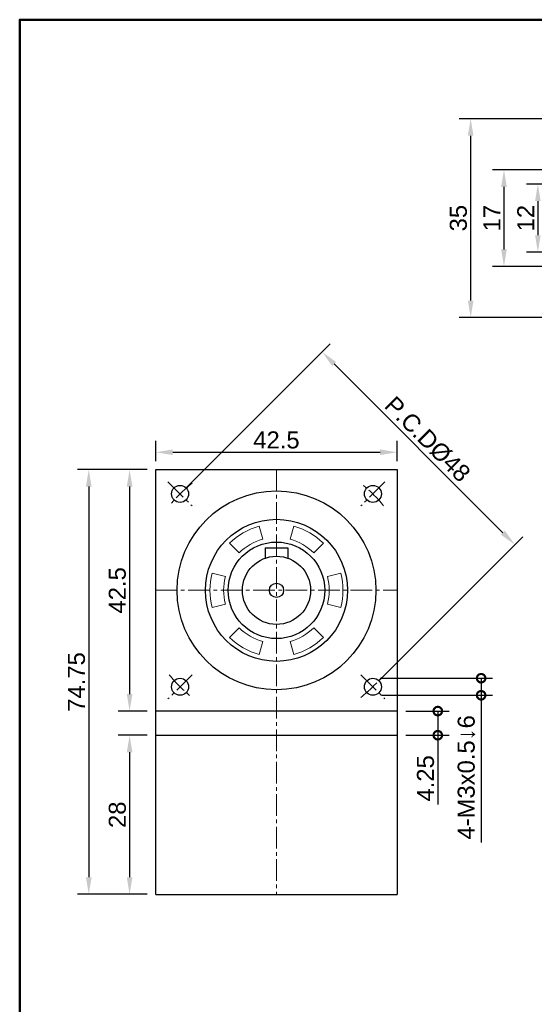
# Model space of a CAD drawing. Header units: millimetres. Extents: x 2723 to 3130, y 721 to 1006.
# Tile 2 of 8: x 2723 to 2814, y 833 to 1006. Entities that reach past the tile are written whole.
import ezdxf

# ---------------------------------------------------------------- set-up
doc = ezdxf.new("R2010")
doc.units = ezdxf.units.MM
doc.linetypes.add('CENTER2', pattern=[28.575, 19.05, -3.175, 3.175, -3.175])
for name, color, linetype, lineweight in [('中心線', 6, 'CENTER2', 5), ('圖框', 7, 'Continuous', 50), ('標註', 4, 'Continuous', 13)]:
    doc.layers.add(name, color=color, linetype=linetype, lineweight=lineweight)
doc.layers.add('產品', color=7, linetype='Continuous')
doc.styles.get("Standard").update_dxf_attribs({"font": 'arial.ttf'})
doc.dimstyles.new('yuetai', dxfattribs={"dimtxt": 3, "dimasz": 3, "dimexe": 2, "dimexo": 1.5, "dimtad": 1, "dimdsep": 46, "dimtxsty": 'Standard', "dimcen": 0, "dimadec": 0, "dimazin": 0, "dimtfac": 1, "dimtmove": 0, "dimatfit": 3, "dimfxl": 1, "dimarcsym": 0})

# ---------------------------------------------------------------- blocks, each defined once
blk = doc.blocks.new('標題欄框 下標註')
at = {"layer": '圖框'}
blk.add_lwpolyline([(2.28, 89.91), (287.28, 89.91), (287.28, 273.91), (2.28, 273.91)], close=True, dxfattribs=at)
blk = doc.blocks.new('*D11')
at = {"layer": 'Defpoints', "color": 0, "transparency": 16777216}
for p in [(2844.64, 979.81), (2808.43, 962.81), (2844.64, 962.81)]:
    blk.add_point(p, dxfattribs=at)
at = {"layer": '標註', "color": 0, "lineweight": -2, "transparency": 16777216}
for p, q in [((2843.14, 979.81), (2806.43, 979.81)), ((2808.43, 976.81), (2808.43, 965.81)), ((2843.14, 962.81), (2806.43, 962.81))]:
    blk.add_line(p, q, dxfattribs=at)
at = {"layer": '標註', "color": 0, "transparency": 16777216}
for points in [[(2807.93, 976.81), (2808.93, 976.81), (2808.43, 979.81)], [(2807.93, 965.81), (2808.93, 965.81), (2808.43, 962.81)]]:
    blk.add_solid(points, dxfattribs=at)
at = {"layer": '標註', "color": 0, "transparency": 16777216, "insert": (2806.3, 971.31), "char_height": 3, "attachment_point": 5, "rotation": 90}
blk.add_mtext('17', dxfattribs=at)
blk = doc.blocks.new('*D13')
at = {"layer": 'Defpoints', "color": 0, "transparency": 16777216}
for p in [(2789.64, 930.11), (2747.14, 927.06), (2789.64, 927.06)]:
    blk.add_point(p, dxfattribs=at)
at = {"layer": '標註', "color": 0, "lineweight": -2, "transparency": 16777216}
for p, q in [((2747.14, 928.56), (2747.14, 932.11)), ((2789.64, 928.56), (2789.64, 932.11)), ((2750.14, 930.11), (2786.64, 930.11))]:
    blk.add_line(p, q, dxfattribs=at)
at = {"layer": '標註', "color": 0, "transparency": 16777216}
for points in [[(2750.14, 930.61), (2750.14, 929.61), (2747.14, 930.11)], [(2786.64, 930.61), (2786.64, 929.61), (2789.64, 930.11)]]:
    blk.add_solid(points, dxfattribs=at)
at = {"layer": '標註', "color": 0, "transparency": 16777216, "insert": (2768.39, 932.26), "char_height": 3, "attachment_point": 5}
blk.add_mtext('42.5', dxfattribs=at)
blk = doc.blocks.new('*D17')
at = {"layer": 'Defpoints', "color": 0, "transparency": 16777216}
for p in [(2747.14, 927.06), (2742.55, 884.56), (2747.14, 884.56)]:
    blk.add_point(p, dxfattribs=at)
at = {"layer": '標註', "color": 0, "lineweight": -2, "transparency": 16777216}
for p, q in [((2745.64, 927.06), (2740.55, 927.06)), ((2742.55, 924.06), (2742.55, 887.56)), ((2745.64, 884.56), (2740.55, 884.56))]:
    blk.add_line(p, q, dxfattribs=at)
at = {"layer": '標註', "color": 0, "transparency": 16777216}
for points in [[(2742.05, 924.06), (2743.05, 924.06), (2742.55, 927.06)], [(2742.05, 887.56), (2743.05, 887.56), (2742.55, 884.56)]]:
    blk.add_solid(points, dxfattribs=at)
at = {"layer": '標註', "color": 0, "transparency": 16777216, "insert": (2740.4, 905.81), "char_height": 3, "attachment_point": 5, "rotation": 90}
blk.add_mtext('42.5', dxfattribs=at)
blk = doc.blocks.new('*D18')
at = {"layer": 'Defpoints', "color": 0, "transparency": 16777216}
for p in [(2747.14, 880.31), (2742.55, 852.31), (2747.14, 852.31)]:
    blk.add_point(p, dxfattribs=at)
at = {"layer": '標註', "color": 0, "lineweight": -2, "transparency": 16777216}
for p, q in [((2745.64, 880.31), (2740.55, 880.31)), ((2742.55, 877.31), (2742.55, 855.31)), ((2745.64, 852.31), (2740.55, 852.31))]:
    blk.add_line(p, q, dxfattribs=at)
at = {"layer": '標註', "color": 0, "transparency": 16777216}
for points in [[(2742.05, 877.31), (2743.05, 877.31), (2742.55, 880.31)], [(2742.05, 855.31), (2743.05, 855.31), (2742.55, 852.31)]]:
    blk.add_solid(points, dxfattribs=at)
at = {"layer": '標註', "color": 0, "transparency": 16777216, "insert": (2740.4, 866.31), "char_height": 3, "attachment_point": 5, "rotation": 90}
blk.add_mtext('28', dxfattribs=at)
blk = doc.blocks.new('*D19')
at = {"layer": 'Defpoints', "color": 0, "transparency": 16777216}
for p in [(2776.42, 947.77), (2751.42, 922.78), (2785.36, 888.84)]:
    blk.add_point(p, dxfattribs=at)
at = {"layer": '標註', "color": 0, "lineweight": -2, "transparency": 16777216}
for p, q in [((2752.48, 923.84), (2777.83, 949.19)), ((2808.24, 915.95), (2778.54, 945.65)), ((2786.43, 889.9), (2811.77, 915.24))]:
    blk.add_line(p, q, dxfattribs=at)
at = {"layer": '標註', "color": 0, "transparency": 16777216}
for points in [[(2778.89, 946), (2778.18, 945.3), (2776.42, 947.77)], [(2808.59, 916.31), (2807.88, 915.6), (2810.36, 913.83)]]:
    blk.add_solid(points, dxfattribs=at)
at = {"layer": '標註', "color": 0, "transparency": 16777216, "insert": (2794.97, 932.39), "char_height": 3, "attachment_point": 5, "rotation": 315}
blk.add_mtext('P.C.DØ48', dxfattribs=at)
blk = doc.blocks.new('*D22')
at = {"layer": 'Defpoints', "color": 0, "transparency": 16777216}
for p in [(2824.64, 977.31), (2814.39, 965.31), (2824.64, 965.31)]:
    blk.add_point(p, dxfattribs=at)
at = {"layer": '標註', "color": 0, "lineweight": -2, "transparency": 16777216}
for p, q in [((2823.14, 977.31), (2812.39, 977.31)), ((2814.39, 974.31), (2814.39, 968.31)), ((2823.14, 965.31), (2812.39, 965.31))]:
    blk.add_line(p, q, dxfattribs=at)
at = {"layer": '標註', "color": 0, "transparency": 16777216}
for points in [[(2813.89, 974.31), (2814.89, 974.31), (2814.39, 977.31)], [(2813.89, 968.31), (2814.89, 968.31), (2814.39, 965.31)]]:
    blk.add_solid(points, dxfattribs=at)
at = {"layer": '標註', "color": 0, "transparency": 16777216, "insert": (2812.26, 971.31), "char_height": 3, "attachment_point": 5, "rotation": 90}
blk.add_mtext('12', dxfattribs=at)
blk = doc.blocks.new('*D23')
at = {"layer": 'Defpoints', "color": 0, "transparency": 16777216}
for p in [(2802.57, 988.81), (2845.64, 988.81), (2845.64, 953.81)]:
    blk.add_point(p, dxfattribs=at)
at = {"layer": '標註', "color": 0, "lineweight": -2, "transparency": 16777216}
for p, q in [((2844.14, 988.81), (2800.57, 988.81)), ((2802.57, 956.81), (2802.57, 985.81)), ((2844.14, 953.81), (2800.57, 953.81))]:
    blk.add_line(p, q, dxfattribs=at)
at = {"layer": '標註', "color": 0, "transparency": 16777216}
for points in [[(2802.07, 985.81), (2803.07, 985.81), (2802.57, 988.81)], [(2802.07, 956.81), (2803.07, 956.81), (2802.57, 953.81)]]:
    blk.add_solid(points, dxfattribs=at)
at = {"layer": '標註', "color": 0, "transparency": 16777216, "insert": (2800.41, 971.31), "char_height": 3, "attachment_point": 5, "rotation": 90}
blk.add_mtext('35', dxfattribs=at)
blk = doc.blocks.new('_DotSmall')
at = {"color": 0, "linetype": 'ByBlock', "const_width": 0.5}
blk.add_lwpolyline([(-0.0625, 0, 1), (0.0625, 0, 1)], format="xyb", close=True, dxfattribs=at)
blk = doc.blocks.new('*D27')
at = {"layer": 'Defpoints', "color": 0, "transparency": 16777216}
for p in [(2785.36, 890.34), (2785.36, 887.34), (2804.41, 887.34)]:
    blk.add_point(p, dxfattribs=at)
at = {"layer": '標註', "color": 0, "lineweight": -2, "transparency": 16777216}
for p, q in [((2786.86, 890.34), (2806.41, 890.34)), ((2804.41, 890.34), (2804.41, 887.34)), ((2786.86, 887.34), (2806.41, 887.34)), ((2804.41, 887.34), (2804.41, 861.44))]:
    blk.add_line(p, q, dxfattribs=at)
at = {"layer": '標註', "color": 0, "lineweight": -2, "transparency": 16777216, "xscale": 3, "yscale": 3, "zscale": 3}
for p, rotation in [((2804.41, 890.34), 90), ((2804.41, 887.34), 270)]:
    blk.add_blockref('_DotSmall', p, dxfattribs=dict(at, rotation=rotation))
at = {"layer": '標註', "color": 0, "transparency": 16777216, "insert": (2801.84, 872.89), "char_height": 3, "attachment_point": 5, "rotation": 90}
blk.add_mtext('4-M3x0.5↓6', dxfattribs=at)
blk = doc.blocks.new('*D30')
at = {"layer": 'Defpoints', "color": 0, "transparency": 16777216}
for p in [(2747.14, 927.06), (2735.36, 852.31), (2747.14, 852.31)]:
    blk.add_point(p, dxfattribs=at)
at = {"layer": '標註', "color": 0, "lineweight": -2, "transparency": 16777216}
for p, q in [((2745.64, 927.06), (2733.36, 927.06)), ((2735.36, 924.06), (2735.36, 855.31)), ((2745.64, 852.31), (2733.36, 852.31))]:
    blk.add_line(p, q, dxfattribs=at)
at = {"layer": '標註', "color": 0, "transparency": 16777216}
for points in [[(2734.86, 924.06), (2735.86, 924.06), (2735.36, 927.06)], [(2734.86, 855.31), (2735.86, 855.31), (2735.36, 852.31)]]:
    blk.add_solid(points, dxfattribs=at)
at = {"layer": '標註', "color": 0, "transparency": 16777216, "insert": (2733.21, 889.68), "char_height": 3, "attachment_point": 5, "rotation": 90}
blk.add_mtext('74.75', dxfattribs=at)
blk = doc.blocks.new('*D34')
at = {"layer": 'Defpoints', "color": 0, "transparency": 16777216}
for p in [(2789.64, 884.56), (2789.64, 880.31), (2796.78, 880.31)]:
    blk.add_point(p, dxfattribs=at)
at = {"layer": '標註', "color": 0, "lineweight": -2, "transparency": 16777216}
for p, q in [((2791.14, 884.56), (2798.78, 884.56)), ((2796.78, 884.56), (2796.78, 880.31)), ((2791.14, 880.31), (2798.78, 880.31)), ((2796.78, 880.31), (2796.78, 868.12))]:
    blk.add_line(p, q, dxfattribs=at)
at = {"layer": '標註', "color": 0, "lineweight": -2, "transparency": 16777216, "xscale": 3, "yscale": 3, "zscale": 3}
for p, rotation in [((2796.78, 884.56), 90), ((2796.78, 880.31), 270)]:
    blk.add_blockref('_DotSmall', p, dxfattribs=dict(at, rotation=rotation))
at = {"layer": '標註', "color": 0, "transparency": 16777216, "insert": (2794.63, 872.72), "char_height": 3, "attachment_point": 5, "rotation": 90}
blk.add_mtext('4.25', dxfattribs=at)

msp = doc.modelspace()

# ---------------------------------------------------------------- linework, layer by layer
at = {"layer": '中心線', "ltscale": 0.2}
for p, q in [((2768.394, 927.059), (2768.394, 852.309)), ((2749.302, 924.901), (2753.545, 920.658)), ((2787.486, 924.901), (2783.244, 920.658)), ((2747.144, 905.809), (2789.644, 905.809)), ((2753.545, 890.96), (2749.302, 886.717)), ((2783.244, 890.96), (2787.486, 886.717))]:
    msp.add_line(p, q, dxfattribs=at)
for start, end in [(128.22261, 141.77739), (38.22261, 51.77739), (218.22261, 231.77739), (308.22261, 321.77739)]:
    msp.add_arc((2768.394, 905.809), 24, start, end, dxfattribs=at)
at = {"layer": '產品'}
for p, q in [((2747.144, 880.309), (2747.144, 927.059)), ((2747.144, 927.059), (2789.644, 927.059)), ((2789.644, 927.059), (2789.644, 880.309)), ((2766.394, 913.309), (2766.394, 911.466)), ((2766.394, 913.309), (2770.394, 913.309)), ((2770.394, 913.309), (2770.394, 911.466)), ((2789.644, 884.559), (2747.144, 884.559)), ((2747.144, 880.309), (2789.644, 880.309)), ((2747.144, 852.309), (2747.144, 880.309)), ((2789.644, 880.309), (2789.644, 852.309)), ((2747.144, 852.309), (2789.644, 852.309))]:
    msp.add_line(p, q, dxfattribs=at)
at = {"layer": '產品', "lineweight": 5}
for p, q in [((2765.987, 914.792), (2765.366, 917.11)), ((2771.423, 917.11), (2770.801, 914.792)), ((2760.121, 914.082), (2761.818, 912.385)), ((2774.97, 912.385), (2776.668, 914.082)), ((2759.411, 908.216), (2757.093, 908.837)), ((2779.696, 908.837), (2777.377, 908.216)), ((2757.093, 902.781), (2759.411, 903.402)), ((2777.377, 903.402), (2779.696, 902.781)), ((2761.818, 899.233), (2760.121, 897.536)), ((2776.668, 897.536), (2774.97, 899.233)), ((2765.366, 894.508), (2765.987, 896.826)), ((2770.801, 896.826), (2771.423, 894.508))]:
    msp.add_line(p, q, dxfattribs=at)
at = {"layer": '產品'}
for centre, radius in [((2751.424, 922.78), 1.5), ((2785.365, 922.78), 1.5), ((2768.394, 905.809), 17.5), ((2768.394, 905.809), 12.5), ((2768.394, 905.809), 8.5), ((2768.394, 905.809), 6), ((2768.394, 905.809), 1.25), ((2751.424, 888.839), 1.5), ((2785.365, 888.839), 1.5)]:
    msp.add_circle(centre, radius, dxfattribs=at)
at = {"layer": '產品', "lineweight": 5}
for radius, start, end in [(11.7, 105, 135), (11.7, 45, 75), (9.3, 105, 135), (9.3, 45, 75), (11.7, 165, 195), (9.3, 165, 195), (9.3, 345, 15), (11.7, 345, 15), (9.3, 225, 255), (9.3, 285, 315), (11.7, 225, 255), (11.7, 285, 315)]:
    msp.add_arc((2768.394, 905.809), radius, start, end, dxfattribs=at)

# ---------------------------------------------------------------- block references
at = {"layer": '圖框', "xscale": 1.426940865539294, "yscale": 1.426940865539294, "zscale": 1.426940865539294}
msp.add_blockref('標題欄框 下標註', (2719.95, 615.38), dxfattribs=at)

# ---------------------------------------------------------------- dimensions: what is measured, and where the dimension line sits
at = {"layer": '標註'}
for base, p1, p2, picture, middle in [((2802.572, 988.809), (2845.644, 953.809), (2845.644, 988.809), '*D23', (2800.415, 971.309)), ((2808.429, 962.809), (2844.644, 979.809), (2844.644, 962.809), '*D11', (2806.298, 971.309)), ((2814.395, 965.309), (2824.644, 977.309), (2824.644, 965.309), '*D22', (2812.264, 971.309)), ((2735.359, 852.309), (2747.144, 927.059), (2747.144, 852.309), '*D30', (2733.208, 889.684)), ((2742.552, 884.559), (2747.144, 927.059), (2747.144, 884.559), '*D17', (2740.396, 905.809)), ((2742.552, 852.309), (2747.144, 880.309), (2747.144, 852.309), '*D18', (2740.396, 866.309))]:
    dim = msp.add_linear_dim(base=base, p1=p1, p2=p2, angle=90, dimstyle='yuetai', dxfattribs=at)
    dim.commit()
    dim.dimension.update_dxf_attribs({"geometry": picture, "text_midpoint": middle})
dim = msp.add_aligned_dim(p1=(2785.365, 888.839), p2=(2751.424, 922.78), distance=-35.344, text='P.C.DØ<>', dimstyle='yuetai', dxfattribs=at)
dim.commit()
dim.dimension.update_dxf_attribs({"geometry": '*D19', "text_midpoint": (2794.971, 932.385)})
dim = msp.add_linear_dim(base=(2789.644, 930.108), p1=(2747.144, 927.059), p2=(2789.644, 927.059), dimstyle='yuetai', dxfattribs=at)
dim.commit()
dim.dimension.update_dxf_attribs({"geometry": '*D13', "text_midpoint": (2768.394, 932.265)})
dim = msp.add_linear_dim(base=(2804.412, 887.339), p1=(2785.365, 890.339), p2=(2785.365, 887.339), angle=270, text='4-M<>x0.5↓6', dimstyle='yuetai', override={"dimblk1": 'DotSmall', "dimblk2": 'DotSmall', "dimsah": 1}, dxfattribs=at)
dim.commit()
dim.dimension.update_dxf_attribs({"geometry": '*D27', "text_midpoint": (2801.842, 872.888)})
dim = msp.add_linear_dim(base=(2796.784, 880.309), p1=(2789.644, 884.559), p2=(2789.644, 880.309), angle=90, dimstyle='yuetai', override={"dimblk1": 'DotSmall', "dimblk2": 'DotSmall', "dimsah": 1}, dxfattribs=at)
dim.commit()
dim.dimension.update_dxf_attribs({"geometry": '*D34', "text_midpoint": (2794.627, 872.716)})

doc.saveas('drawing.dxf')
